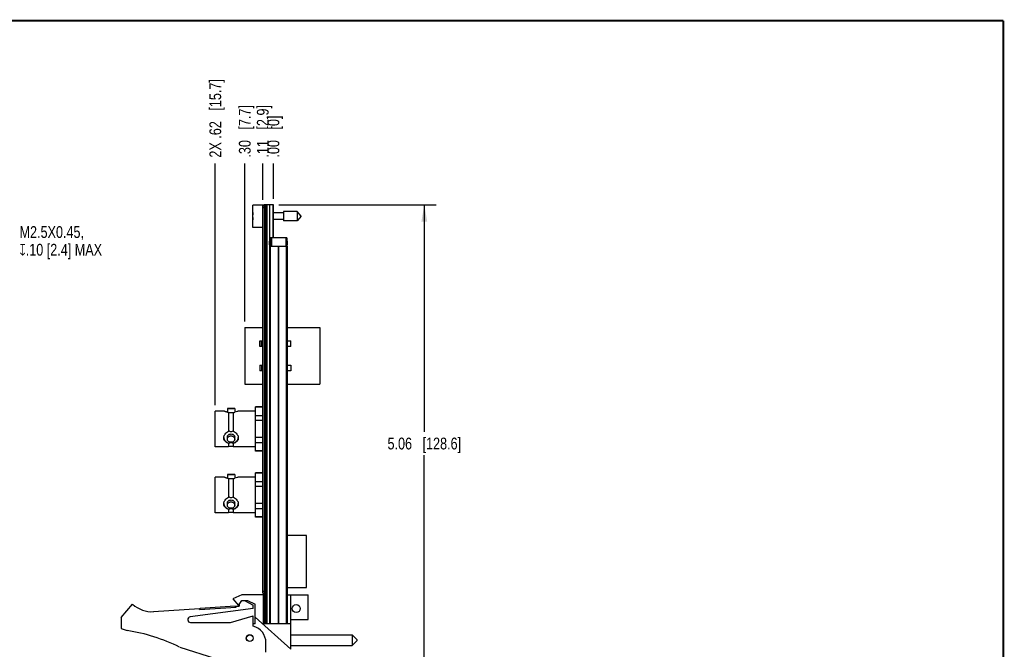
# Model space of a CAD drawing. Header units: inches. Extents: x 0.2 to 16.8, y 0.2 to 10.8.
# Tile 13 of 13: x 6.3 to 16.8, y 4.1 to 10.8. Entities that reach past the tile are written whole.
import ezdxf

# ---------------------------------------------------------------- set-up
doc = ezdxf.new("R2010")
doc.units = ezdxf.units.IN
doc.header["$LTSCALE"] = 0.935
doc.header["$MEASUREMENT"] = 0
doc.layers.get('0').update_dxf_attribs({"linetype": 'CONTINUOUS'})
for name, color, linetype in [('02___PRT_ALL_AXES', 7, 'CONTINUOUS'), ('DETAIL', 7, 'CONTINUOUS'), ('DIMENSIONS', 7, 'CONTINUOUS')]:
    doc.layers.add(name, color=color, linetype=linetype)
doc.styles.get("Standard").update_dxf_attribs({"font": 'txt', "width": 0.8})
doc.dimstyles.new('DIMSTYLE_1', dxfattribs={"dimtxt": 0.125, "dimasz": 0.18, "dimexe": 0.125, "dimexo": 0.0625, "dimgap": 0.09, "dimtad": 0, "dimtih": 1, "dimtoh": 1, "dimzin": 4, "dimdsep": 46, "dimtxsty": 'STANDARD', "dimblk": '_FILLED', "dimblk1": '_FILLED', "dimblk2": '_FILLED', "dimcen": 0.09, "dimadec": 0, "dimazin": 0, "dimtp": 0.001, "dimtm": 0.001, "dimtfac": 1, "dimtofl": 0, "dimtmove": 0, "dimatfit": 3, "dimldrblk": '_FILLED', "dimfxl": 1, "dimtolj": 1, "dimtzin": 4, "dimarcsym": 0})
doc.dimstyles.new('DIMSTYLE_2', dxfattribs={"dimtxt": 0.125, "dimasz": 0.18, "dimexe": 0.125, "dimexo": 0.0625, "dimgap": 0.09, "dimtad": 0, "dimtih": 1, "dimtoh": 1, "dimzin": 4, "dimdsep": 46, "dimtxsty": 'STANDARD', "dimblk": '_FILLED', "dimblk1": '_FILLED', "dimblk2": '_FILLED', "dimcen": 0.09, "dimadec": 0, "dimazin": 0, "dimtfac": 1, "dimtofl": 0, "dimtmove": 0, "dimatfit": 3, "dimldrblk": '_FILLED', "dimfxl": 1, "dimtolj": 1, "dimtzin": 4, "dimarcsym": 0})
doc.dimstyles.new('DIMSTYLE_3', dxfattribs={"dimtxt": 0.125, "dimasz": 0.18, "dimexe": 0.125, "dimexo": 0.0625, "dimgap": 0.0625, "dimtad": 0, "dimtih": 1, "dimtoh": 1, "dimzin": 4, "dimdsep": 46, "dimtxsty": 'STANDARD', "dimblk": '_FILLED', "dimblk1": '_FILLED', "dimblk2": '_FILLED', "dimcen": 0.09, "dimadec": 0, "dimazin": 0, "dimtp": 0.001, "dimtm": 0.001, "dimtfac": 1, "dimtofl": 0, "dimtmove": 0, "dimatfit": 3, "dimldrblk": '_FILLED', "dimfxl": 1, "dimtolj": 1, "dimtzin": 4, "dimarcsym": 0})

# ---------------------------------------------------------------- blocks, each defined once
blk = doc.blocks.new('*D0')
at = {"layer": 'DIMENSIONS', "color": 2, "linetype": 'CONTINUOUS'}
blk.add_line((8.89, 8.858), (8.89, 9.244), dxfattribs=at)
at = {"layer": 'DIMENSIONS', "color": 2, "linetype": 'CONTINUOUS', "insert": (8.827, 9.306), "char_height": 0.125, "width": 0.925, "attachment_point": 1, "rotation": 90, "line_spacing_factor": 0.9}
blk.add_mtext('.11{\\Ftxt.shx;\\W1.000000;\\H0.125000; }[2.9]', dxfattribs=at)
blk = doc.blocks.new('_FILLED')
at = {"color": 0, "linetype": 'BYBLOCK'}
blk.add_solid([(0, 0), (-1, 0.174), (-1, -0.174)], dxfattribs=at)
blk = doc.blocks.new('*D1')
at = {"layer": 'DIMENSIONS', "color": 2, "linetype": 'CONTINUOUS'}
blk.add_line((9.003, 8.869), (9.003, 9.244), dxfattribs=at)
at = {"layer": 'DIMENSIONS', "color": 2, "linetype": 'CONTINUOUS', "insert": (8.94, 9.306), "char_height": 0.125, "width": 0.725, "attachment_point": 1, "rotation": 90, "line_spacing_factor": 0.9}
blk.add_mtext('.00{\\Ftxt.shx;\\W1.000000;\\H0.125000; }[0]', dxfattribs=at)
blk = doc.blocks.new('*D2')
at = {"layer": 'DIMENSIONS', "color": 2, "linetype": 'CONTINUOUS'}
blk.add_line((8.698, 7.567), (8.698, 9.244), dxfattribs=at)
at = {"layer": 'DIMENSIONS', "color": 2, "linetype": 'CONTINUOUS', "insert": (8.636, 9.306), "char_height": 0.125, "width": 0.925, "attachment_point": 1, "rotation": 90, "line_spacing_factor": 0.9}
blk.add_mtext('.30{\\Ftxt.shx;\\W1.000000;\\H0.125000; }[7.7]', dxfattribs=at)
blk = doc.blocks.new('*D3')
at = {"layer": 'DIMENSIONS', "color": 2, "linetype": 'CONTINUOUS'}
blk.add_line((8.386, 6.68), (8.386, 9.244), dxfattribs=at)
at = {"layer": 'DIMENSIONS', "color": 2, "linetype": 'CONTINUOUS', "insert": (8.323, 9.306), "char_height": 0.125, "width": 1.325, "attachment_point": 1, "rotation": 90, "line_spacing_factor": 0.9}
blk.add_mtext('2X .62{\\Ftxt.shx;\\W1.000000;\\H0.125000; }[15.7]', dxfattribs=at)
blk = doc.blocks.new('*D4')
at = {"layer": 'DIMENSIONS', "color": 2, "linetype": 'CONTINUOUS'}
for p, q in [((9.06, 8.806), (10.729, 8.806)), ((10.604, 8.806), (10.604, 6.399)), ((10.604, 3.741), (10.604, 6.149)), ((9.063, 3.741), (10.729, 3.741))]:
    blk.add_line(p, q, dxfattribs=at)
at = {"layer": 'DIMENSIONS', "color": 2, "linetype": 'CONTINUOUS', "xscale": 0.18, "yscale": 0.18, "zscale": 0.18}
for p, rotation in [((10.604, 8.806), 90), ((10.604, 3.741), 270)]:
    blk.add_blockref('_FILLED', p, dxfattribs=dict(at, rotation=rotation))
at = {"layer": 'DIMENSIONS', "color": 2, "linetype": 'CONTINUOUS', "insert": (10.604, 6.336), "char_height": 0.125, "width": 1.225, "attachment_point": 2, "line_spacing_factor": 0.9}
blk.add_mtext('5.06{\\Ftxt.shx;\\W1.000000;\\H0.125000; }[128.6]', dxfattribs=at)

msp = doc.modelspace()

# ---------------------------------------------------------------- linework, layer by layer
at = {"color": 7, "linetype": 'CONTINUOUS'}
for p, q in [((8.785, 8.566), (8.785, 8.803)), ((8.905, 8.803), (8.785, 8.803)), ((8.89, 4.686), (8.89, 8.796)), ((8.89, 8.796), (8.905, 8.796)), ((8.905, 8.806), (8.905, 4.363)), ((9.003, 8.806), (8.905, 8.806)), ((8.935, 4.363), (8.935, 8.806)), ((8.998, 8.806), (8.998, 8.456)), ((9.003, 8.456), (9.003, 8.806)), ((8.785, 8.698), (8.783, 8.698)), ((9.108, 8.719), (9.003, 8.719)), ((9.108, 8.733), (9.108, 8.635)), ((9.256, 8.733), (9.108, 8.733)), ((9.256, 8.733), (9.256, 8.635)), ((9.298, 8.684), (9.256, 8.733)), ((9.298, 8.684), (9.256, 8.635)), ((8.783, 8.67), (8.785, 8.67)), ((9.108, 8.649), (9.003, 8.649)), ((9.256, 8.635), (9.108, 8.635)), ((8.89, 8.566), (8.785, 8.566)), ((8.961, 8.421), (8.96, 8.42)), ((8.96, 8.381), (8.96, 8.42)), ((8.961, 8.38), (8.96, 8.381)), ((8.961, 8.421), (8.961, 8.38)), ((8.964, 4.366), (8.964, 8.366)), ((8.964, 8.366), (9.152, 8.366)), ((8.971, 8.456), (8.971, 8.366)), ((9.145, 8.456), (8.971, 8.456)), ((9.145, 8.456), (9.145, 8.366)), ((9.147, 8.38), (9.147, 8.421)), ((9.148, 8.42), (9.147, 8.421)), ((9.148, 8.381), (9.147, 8.38)), ((9.148, 8.42), (9.148, 8.381)), ((9.152, 4.366), (9.152, 8.366)), ((8.698, 7.504), (8.698, 6.904)), ((8.698, 7.504), (8.89, 7.504)), ((9.152, 7.504), (9.495, 7.504)), ((9.495, 7.504), (9.495, 6.904)), ((8.86, 7.304), (8.86, 7.363)), ((8.86, 7.363), (8.89, 7.363)), ((9.152, 7.363), (9.188, 7.363)), ((9.188, 7.304), (9.188, 7.363)), ((8.89, 7.304), (8.86, 7.304)), ((9.188, 7.304), (9.152, 7.304)), ((8.86, 7.104), (8.86, 7.045)), ((8.86, 7.104), (8.89, 7.104)), ((8.89, 7.045), (8.86, 7.045)), ((9.152, 7.104), (9.188, 7.104)), ((9.188, 7.045), (9.152, 7.045)), ((9.188, 7.104), (9.188, 7.045)), ((8.698, 6.904), (8.89, 6.904)), ((9.152, 6.904), (9.495, 6.904)), ((8.386, 6.238), (8.386, 6.618)), ((8.475, 6.618), (8.386, 6.618)), ((8.514, 6.645), (8.514, 6.606)), ((8.592, 6.645), (8.514, 6.645)), ((8.525, 6.604), (8.525, 6.403)), ((8.53, 6.601), (8.575, 6.601)), ((8.58, 6.403), (8.58, 6.604)), ((8.592, 6.645), (8.592, 6.606)), ((8.63, 6.618), (8.627, 6.617)), ((8.811, 6.618), (8.63, 6.618)), ((8.811, 6.193), (8.811, 6.663)), ((8.89, 6.663), (8.811, 6.663)), ((8.811, 6.661), (8.89, 6.661)), ((8.89, 6.569), (8.811, 6.569)), ((8.811, 6.52), (8.89, 6.52)), ((8.514, 6.319), (8.514, 6.341)), ((8.525, 6.277), (8.525, 6.238)), ((8.58, 6.238), (8.58, 6.277)), ((8.592, 6.319), (8.592, 6.341)), ((8.89, 6.336), (8.811, 6.336)), ((8.811, 6.286), (8.89, 6.286)), ((8.525, 6.238), (8.386, 6.238)), ((8.811, 6.238), (8.58, 6.238)), ((8.89, 6.195), (8.811, 6.195)), ((8.89, 6.193), (8.811, 6.193)), ((8.89, 5.963), (8.811, 5.963)), ((8.811, 5.493), (8.811, 5.963)), ((8.811, 5.961), (8.89, 5.961)), ((8.386, 5.538), (8.386, 5.918)), ((8.475, 5.918), (8.386, 5.918)), ((8.592, 5.945), (8.514, 5.945)), ((8.514, 5.945), (8.514, 5.906)), ((8.525, 5.904), (8.525, 5.703)), ((8.53, 5.901), (8.575, 5.901)), ((8.58, 5.703), (8.58, 5.904)), ((8.592, 5.945), (8.592, 5.906)), ((8.63, 5.918), (8.627, 5.917)), ((8.811, 5.918), (8.63, 5.918)), ((8.89, 5.869), (8.811, 5.869)), ((8.811, 5.82), (8.89, 5.82)), ((8.514, 5.619), (8.514, 5.641)), ((8.525, 5.577), (8.525, 5.538)), ((8.58, 5.538), (8.58, 5.577)), ((8.592, 5.619), (8.592, 5.641)), ((8.89, 5.636), (8.811, 5.636)), ((8.811, 5.586), (8.89, 5.586)), ((8.525, 5.538), (8.386, 5.538)), ((8.811, 5.538), (8.58, 5.538)), ((8.89, 5.495), (8.811, 5.495)), ((8.89, 5.493), (8.811, 5.493)), ((9.355, 5.298), (9.152, 5.298)), ((9.355, 4.747), (9.355, 5.298)), ((9.152, 4.747), (9.355, 4.747)), ((8.668, 4.67), (8.573, 4.627)), ((8.573, 4.627), (8.633, 4.557)), ((8.633, 4.557), (8.666, 4.607)), ((8.666, 4.607), (8.726, 4.607)), ((8.898, 4.67), (8.668, 4.67)), ((8.694, 4.607), (8.788, 4.56)), ((8.726, 4.607), (8.808, 4.57)), ((8.89, 4.686), (8.905, 4.686)), ((8.898, 4.36), (8.898, 4.67)), ((9.152, 4.67), (9.373, 4.67)), ((9.189, 4.091), (9.189, 4.67)), ((9.373, 4.407), (9.373, 4.67)), ((7.388, 4.43), (7.508, 4.57)), ((7.731, 4.491), (8.217, 4.523)), ((8.788, 4.525), (8.119, 4.435)), ((8.217, 4.513), (8.606, 4.538)), ((8.217, 4.513), (8.217, 4.523)), ((8.224, 4.528), (8.598, 4.553)), ((8.225, 4.513), (8.224, 4.528)), ((8.599, 4.538), (8.598, 4.553)), ((8.606, 4.548), (8.638, 4.55)), ((8.606, 4.538), (8.606, 4.548)), ((8.638, 4.565), (8.638, 4.55)), ((8.788, 4.525), (8.788, 4.56)), ((8.808, 4.36), (8.808, 4.57)), ((7.388, 4.43), (7.388, 4.31)), ((8.548, 4.375), (8.788, 4.445)), ((8.788, 4.335), (8.788, 4.445)), ((9.189, 4.091), (8.808, 4.432)), ((9.189, 4.407), (9.373, 4.407)), ((7.388, 4.31), (7.45, 4.291)), ((8.123, 4.375), (8.548, 4.375)), ((8.808, 4.36), (8.788, 4.36)), ((9.189, 4.36), (8.898, 4.36)), ((8.905, 4.363), (9.145, 4.363)), ((8.964, 4.366), (9.152, 4.366)), ((8.971, 4.366), (8.971, 4.363)), ((9.003, 4.363), (9.003, 4.36)), ((9.145, 4.366), (9.145, 4.363)), ((9.189, 4.245), (9.839, 4.245)), ((9.889, 4.195), (9.839, 4.245)), ((9.839, 4.245), (9.839, 4.13)), ((9.889, 4.195), (9.889, 4.18)), ((8.008, 4.115), (8.388, 3.995)), ((8.923, 4.06), (8.923, 4.161)), ((9.189, 4.13), (9.839, 4.13)), ((9.889, 4.18), (9.839, 4.13))]:
    msp.add_line(p, q, dxfattribs=at)
at = {"color": 9, "linetype": 'CONTINUOUS'}
for p, q in [((8.917, 8.806), (8.917, 4.363)), ((8.923, 8.806), (8.923, 4.363)), ((8.964, 8.421), (8.964, 8.806)), ((8.89, 8.776), (8.905, 8.776)), ((9.003, 8.472), (8.998, 8.472)), ((8.964, 8.366), (8.964, 8.38)), ((8.973, 4.366), (8.973, 8.366)), ((8.981, 8.456), (8.981, 8.366)), ((9.055, 4.366), (9.055, 8.366)), ((9.061, 4.366), (9.061, 8.366)), ((9.135, 8.456), (9.135, 8.366)), ((9.143, 4.366), (9.143, 8.366)), ((8.863, 7.304), (8.863, 7.363)), ((8.876, 7.363), (8.876, 7.304)), ((8.863, 7.045), (8.863, 7.104)), ((8.876, 7.104), (8.876, 7.045)), ((8.89, 4.706), (8.905, 4.706)), ((8.964, 4.363), (8.964, 4.366)), ((8.981, 4.366), (8.981, 4.363)), ((9.135, 4.366), (9.135, 4.363))]:
    msp.add_line(p, q, dxfattribs=at)
at = {"color": 7, "linetype": 'CONTINUOUS', "const_width": 0.02}
for points in [[(16.75, 10.759), (0.25, 10.759)], [(16.75, 0.259), (16.75, 10.759)]]:
    msp.add_lwpolyline(points, dxfattribs=at)
at = {"color": 7, "linetype": 'CONTINUOUS'}
for centre, radius in [((9.244, 4.523), 0.0425), ((8.751, 4.21), 0.0365), ((8.751, 4.21), 0.035)]:
    msp.add_circle(centre, radius, dxfattribs=at)
for centre, radius, start, end in [((9.095, 8.684), 0.313, 172.9432, 177.4743), ((9.095, 8.684), 0.313, 182.5257, 187.0613), ((8.555, 6.794), 0.192, 257.5761, 261.1225), ((8.558, 6.661), 0.0657, 240.4919, 245.5368), ((8.547, 6.662), 0.0666, 294.4976, 299.4737), ((8.55, 6.796), 0.195, 278.9015, 282.3988), ((8.558, 6.349), 0.0627, 116.0122, 121.3842), ((8.548, 6.35), 0.0617, 58.5739, 64.0298), ((8.533, 6.341), 0.0582, 183.9672, 186.541), ((8.534, 6.341), 0.0584, 186.5419, 188.2327), ((8.544, 6.69), 0.413, 267.4526, 268.1682), ((8.562, 6.679), 0.402, 271.8223, 272.5568), ((8.572, 6.341), 0.0582, 353.5248, 356.0317), ((8.572, 6.341), 0.0584, 351.7671, 353.5238), ((8.553, 6.165), 0.0775, 69.3065, 110.6935), ((8.555, 6.094), 0.192, 257.5761, 261.1225), ((8.558, 5.961), 0.0657, 240.4919, 245.5368), ((8.547, 5.962), 0.0666, 294.4976, 299.4737), ((8.55, 6.096), 0.195, 278.9015, 282.3988), ((8.558, 5.649), 0.0627, 116.0122, 121.3842), ((8.548, 5.65), 0.0617, 58.5739, 64.0298), ((8.533, 5.641), 0.0582, 183.9672, 186.541), ((8.534, 5.641), 0.0584, 186.5419, 188.2327), ((8.544, 5.99), 0.413, 267.4526, 268.1682), ((8.553, 5.465), 0.0775, 69.3065, 110.6935), ((8.562, 5.979), 0.402, 271.8223, 272.5568), ((8.572, 5.641), 0.0582, 353.5248, 356.0317), ((8.572, 5.641), 0.0584, 351.7671, 353.5238), ((7.712, 4.79), 0.3, 227.1666, 273.7467), ((8.123, 4.405), 0.03, 97.6845, 270), ((7.126, 2.291), 2.026, 64.2145, 80.8167), ((8.743, 4.161), 0.18, 0, 75.5225)]:
    msp.add_arc(centre, radius, start, end, dxfattribs=at)
for points, knots in [([(8.514, 6.606), (8.511, 6.606), (8.506, 6.608), (8.498, 6.61), (8.492, 6.612), (8.488, 6.613), (8.486, 6.614), (8.483, 6.615), (8.481, 6.616), (8.479, 6.616), (8.478, 6.617), (8.477, 6.617), (8.476, 6.617), (8.476, 6.618), (8.476, 6.618), (8.475, 6.618), (8.475, 6.618), (8.475, 6.618), (8.475, 6.618), (8.475, 6.618)], [0, 0, 0, 0, 0.21197, 0.405164, 0.576582, 0.653129, 0.723036, 0.785905, 0.841345, 0.888998, 0.928517, 0.959585, 0.971879, 0.981978, 0.989858, 0.995492, 0.997464, 0.998873, 1, 1, 1, 1]), ([(8.553, 6.641), (8.55, 6.641), (8.545, 6.641), (8.538, 6.642), (8.532, 6.642), (8.528, 6.643), (8.525, 6.643), (8.523, 6.643), (8.52, 6.644), (8.518, 6.644), (8.517, 6.644), (8.516, 6.645), (8.515, 6.645), (8.515, 6.645), (8.514, 6.645), (8.514, 6.645), (8.514, 6.645), (8.514, 6.645), (8.514, 6.645), (8.514, 6.645), (8.514, 6.645), (8.514, 6.645)], [0, 0, 0, 0, 0.194408, 0.381393, 0.553785, 0.632498, 0.705197, 0.771209, 0.829881, 0.880641, 0.92295, 0.940792, 0.956363, 0.969617, 0.98051, 0.989012, 0.995105, 0.997243, 0.998773, 0.999693, 1, 1, 1, 1]), ([(8.592, 6.645), (8.591, 6.645), (8.59, 6.645), (8.588, 6.644), (8.585, 6.644), (8.58, 6.643), (8.574, 6.642), (8.565, 6.642), (8.558, 6.641), (8.553, 6.641)], [0, 0, 0, 0, 0.01949, 0.077051, 0.170124, 0.294812, 0.446231, 0.618637, 1, 1, 1, 1]), ([(8.627, 6.617), (8.626, 6.616), (8.614, 6.612), (8.602, 6.608), (8.592, 6.606)], [0, 0, 0, 0, 0.155465, 1, 1, 1, 1]), ([(8.475, 6.333), (8.475, 6.336), (8.476, 6.344), (8.479, 6.354), (8.483, 6.364), (8.491, 6.377), (8.504, 6.392), (8.518, 6.4), (8.525, 6.403)], [0, 0, 0, 0, 0.115269, 0.234671, 0.357718, 0.483626, 0.740214, 1, 1, 1, 1]), ([(8.514, 6.341), (8.514, 6.344), (8.514, 6.348), (8.516, 6.354), (8.52, 6.36), (8.525, 6.366), (8.531, 6.37), (8.54, 6.374), (8.548, 6.375), (8.553, 6.375)], [0, 0, 0, 0, 0.116167, 0.233793, 0.353993, 0.477517, 0.604534, 0.734683, 1, 1, 1, 1]), ([(8.553, 6.398), (8.549, 6.398), (8.541, 6.4), (8.534, 6.404), (8.53, 6.406)], [0, 0, 0, 0, 0.506342, 1, 1, 1, 1]), ([(8.575, 6.406), (8.572, 6.404), (8.565, 6.4), (8.557, 6.398), (8.553, 6.398)], [0, 0, 0, 0, 0.493665, 1, 1, 1, 1]), ([(8.553, 6.375), (8.558, 6.375), (8.565, 6.374), (8.574, 6.37), (8.58, 6.366), (8.585, 6.36), (8.589, 6.354), (8.591, 6.348), (8.592, 6.344), (8.592, 6.341)], [0, 0, 0, 0, 0.265317, 0.395466, 0.522483, 0.646007, 0.766207, 0.883833, 1, 1, 1, 1]), ([(8.58, 6.403), (8.587, 6.4), (8.601, 6.392), (8.614, 6.377), (8.622, 6.364), (8.627, 6.354), (8.63, 6.344), (8.63, 6.336), (8.63, 6.333)], [0, 0, 0, 0, 0.259785, 0.516373, 0.642282, 0.765329, 0.884731, 1, 1, 1, 1]), ([(8.525, 6.277), (8.522, 6.278), (8.515, 6.28), (8.505, 6.285), (8.496, 6.29), (8.489, 6.297), (8.483, 6.305), (8.478, 6.313), (8.476, 6.323), (8.475, 6.33), (8.475, 6.333)], [0, 0, 0, 0, 0.136979, 0.268351, 0.394331, 0.516113, 0.635456, 0.754525, 0.875471, 1, 1, 1, 1]), ([(8.476, 6.333), (8.476, 6.33), (8.478, 6.323), (8.482, 6.314), (8.487, 6.306), (8.496, 6.295), (8.51, 6.284), (8.523, 6.279), (8.53, 6.277)], [0, 0, 0, 0, 0.117817, 0.237055, 0.358302, 0.481961, 0.736387, 1, 1, 1, 1]), ([(8.514, 6.319), (8.514, 6.322), (8.514, 6.326), (8.517, 6.335), (8.525, 6.345), (8.535, 6.352), (8.545, 6.354), (8.55, 6.355), (8.553, 6.355)], [0, 0, 0, 0, 0.115442, 0.234125, 0.480468, 0.737169, 0.8683, 1, 1, 1, 1]), ([(8.553, 6.287), (8.548, 6.287), (8.538, 6.289), (8.527, 6.294), (8.52, 6.301), (8.516, 6.307), (8.514, 6.313), (8.514, 6.317), (8.514, 6.319)], [0, 0, 0, 0, 0.270286, 0.525792, 0.647293, 0.765551, 0.882434, 1, 1, 1, 1]), ([(8.53, 6.277), (8.534, 6.279), (8.541, 6.283), (8.549, 6.285), (8.553, 6.285)], [0, 0, 0, 0, 0.493665, 1, 1, 1, 1]), ([(8.553, 6.355), (8.555, 6.355), (8.56, 6.354), (8.57, 6.352), (8.581, 6.345), (8.588, 6.335), (8.591, 6.326), (8.592, 6.322), (8.592, 6.319)], [0, 0, 0, 0, 0.1317, 0.262827, 0.519524, 0.76587, 0.884556, 1, 1, 1, 1]), ([(8.592, 6.319), (8.592, 6.317), (8.591, 6.313), (8.589, 6.307), (8.585, 6.301), (8.579, 6.294), (8.568, 6.289), (8.558, 6.287), (8.553, 6.287)], [0, 0, 0, 0, 0.117564, 0.234445, 0.352701, 0.474202, 0.729711, 1, 1, 1, 1]), ([(8.553, 6.285), (8.557, 6.285), (8.565, 6.283), (8.572, 6.279), (8.575, 6.277)], [0, 0, 0, 0, 0.506342, 1, 1, 1, 1]), ([(8.575, 6.277), (8.582, 6.279), (8.595, 6.284), (8.61, 6.295), (8.619, 6.306), (8.624, 6.314), (8.628, 6.323), (8.629, 6.33), (8.63, 6.333)], [0, 0, 0, 0, 0.263612, 0.518038, 0.641697, 0.762945, 0.882183, 1, 1, 1, 1]), ([(8.63, 6.333), (8.63, 6.33), (8.63, 6.323), (8.627, 6.313), (8.623, 6.305), (8.616, 6.297), (8.609, 6.29), (8.6, 6.285), (8.591, 6.28), (8.584, 6.278), (8.58, 6.277)], [0, 0, 0, 0, 0.12453, 0.245475, 0.364544, 0.483886, 0.605668, 0.731648, 0.86302, 1, 1, 1, 1]), ([(8.514, 5.906), (8.511, 5.906), (8.506, 5.908), (8.498, 5.91), (8.492, 5.912), (8.488, 5.913), (8.486, 5.914), (8.483, 5.915), (8.481, 5.916), (8.479, 5.916), (8.478, 5.917), (8.477, 5.917), (8.476, 5.917), (8.476, 5.918), (8.476, 5.918), (8.475, 5.918), (8.475, 5.918), (8.475, 5.918), (8.475, 5.918), (8.475, 5.918)], [0, 0, 0, 0, 0.21197, 0.405164, 0.576582, 0.653129, 0.723036, 0.785905, 0.841345, 0.888998, 0.928517, 0.959585, 0.971879, 0.981978, 0.989858, 0.995492, 0.997464, 0.998873, 1, 1, 1, 1]), ([(8.553, 5.941), (8.55, 5.941), (8.545, 5.941), (8.538, 5.942), (8.532, 5.942), (8.528, 5.943), (8.525, 5.943), (8.523, 5.943), (8.52, 5.944), (8.518, 5.944), (8.517, 5.944), (8.516, 5.945), (8.515, 5.945), (8.515, 5.945), (8.514, 5.945), (8.514, 5.945), (8.514, 5.945), (8.514, 5.945), (8.514, 5.945), (8.514, 5.945), (8.514, 5.945), (8.514, 5.945)], [0, 0, 0, 0, 0.194408, 0.381393, 0.553785, 0.632498, 0.705197, 0.771209, 0.829881, 0.880641, 0.92295, 0.940792, 0.956363, 0.969617, 0.98051, 0.989012, 0.995105, 0.997243, 0.998773, 0.999693, 1, 1, 1, 1]), ([(8.592, 5.945), (8.591, 5.945), (8.59, 5.945), (8.588, 5.944), (8.585, 5.944), (8.58, 5.943), (8.574, 5.942), (8.565, 5.942), (8.558, 5.941), (8.553, 5.941)], [0, 0, 0, 0, 0.01949, 0.077051, 0.170124, 0.294812, 0.446231, 0.618637, 1, 1, 1, 1]), ([(8.627, 5.917), (8.626, 5.916), (8.614, 5.912), (8.602, 5.908), (8.592, 5.906)], [0, 0, 0, 0, 0.155465, 1, 1, 1, 1]), ([(8.475, 5.633), (8.475, 5.636), (8.476, 5.644), (8.479, 5.654), (8.483, 5.664), (8.491, 5.677), (8.504, 5.692), (8.518, 5.7), (8.525, 5.703)], [0, 0, 0, 0, 0.115269, 0.234671, 0.357718, 0.483626, 0.740214, 1, 1, 1, 1]), ([(8.514, 5.641), (8.514, 5.644), (8.514, 5.648), (8.516, 5.654), (8.52, 5.66), (8.525, 5.666), (8.531, 5.67), (8.54, 5.674), (8.548, 5.675), (8.553, 5.675)], [0, 0, 0, 0, 0.116167, 0.233793, 0.353993, 0.477517, 0.604534, 0.734683, 1, 1, 1, 1]), ([(8.514, 5.619), (8.514, 5.622), (8.514, 5.626), (8.517, 5.635), (8.525, 5.645), (8.535, 5.652), (8.545, 5.654), (8.55, 5.655), (8.553, 5.655)], [0, 0, 0, 0, 0.115442, 0.234125, 0.480468, 0.737169, 0.8683, 1, 1, 1, 1]), ([(8.553, 5.698), (8.549, 5.698), (8.541, 5.7), (8.534, 5.704), (8.53, 5.706)], [0, 0, 0, 0, 0.506342, 1, 1, 1, 1]), ([(8.575, 5.706), (8.572, 5.704), (8.565, 5.7), (8.557, 5.698), (8.553, 5.698)], [0, 0, 0, 0, 0.493665, 1, 1, 1, 1]), ([(8.553, 5.675), (8.558, 5.675), (8.565, 5.674), (8.574, 5.67), (8.58, 5.666), (8.585, 5.66), (8.589, 5.654), (8.591, 5.648), (8.592, 5.644), (8.592, 5.641)], [0, 0, 0, 0, 0.265317, 0.395466, 0.522483, 0.646007, 0.766207, 0.883833, 1, 1, 1, 1]), ([(8.553, 5.655), (8.555, 5.655), (8.56, 5.654), (8.57, 5.652), (8.581, 5.645), (8.588, 5.635), (8.591, 5.626), (8.592, 5.622), (8.592, 5.619)], [0, 0, 0, 0, 0.1317, 0.262827, 0.519524, 0.76587, 0.884556, 1, 1, 1, 1]), ([(8.58, 5.703), (8.587, 5.7), (8.601, 5.692), (8.614, 5.677), (8.622, 5.664), (8.627, 5.654), (8.63, 5.644), (8.63, 5.636), (8.63, 5.633)], [0, 0, 0, 0, 0.259785, 0.516373, 0.642282, 0.765329, 0.884731, 1, 1, 1, 1]), ([(8.525, 5.577), (8.522, 5.578), (8.515, 5.58), (8.505, 5.585), (8.496, 5.59), (8.489, 5.597), (8.483, 5.605), (8.478, 5.613), (8.476, 5.623), (8.475, 5.63), (8.475, 5.633)], [0, 0, 0, 0, 0.136979, 0.268351, 0.394331, 0.516113, 0.635456, 0.754525, 0.875471, 1, 1, 1, 1]), ([(8.476, 5.633), (8.476, 5.63), (8.478, 5.623), (8.482, 5.614), (8.487, 5.606), (8.496, 5.595), (8.51, 5.584), (8.523, 5.579), (8.53, 5.577)], [0, 0, 0, 0, 0.117817, 0.237055, 0.358302, 0.481961, 0.736387, 1, 1, 1, 1]), ([(8.553, 5.587), (8.548, 5.587), (8.538, 5.589), (8.527, 5.594), (8.52, 5.601), (8.516, 5.607), (8.514, 5.613), (8.514, 5.617), (8.514, 5.619)], [0, 0, 0, 0, 0.270286, 0.525792, 0.647293, 0.765551, 0.882434, 1, 1, 1, 1]), ([(8.53, 5.577), (8.534, 5.579), (8.541, 5.583), (8.549, 5.585), (8.553, 5.585)], [0, 0, 0, 0, 0.493665, 1, 1, 1, 1]), ([(8.592, 5.619), (8.592, 5.617), (8.591, 5.613), (8.589, 5.607), (8.585, 5.601), (8.579, 5.594), (8.568, 5.589), (8.558, 5.587), (8.553, 5.587)], [0, 0, 0, 0, 0.117564, 0.234445, 0.352701, 0.474202, 0.729711, 1, 1, 1, 1]), ([(8.553, 5.585), (8.557, 5.585), (8.565, 5.583), (8.572, 5.579), (8.575, 5.577)], [0, 0, 0, 0, 0.506342, 1, 1, 1, 1]), ([(8.575, 5.577), (8.582, 5.579), (8.595, 5.584), (8.61, 5.595), (8.619, 5.606), (8.624, 5.614), (8.628, 5.623), (8.629, 5.63), (8.63, 5.633)], [0, 0, 0, 0, 0.263612, 0.518038, 0.641697, 0.762945, 0.882183, 1, 1, 1, 1]), ([(8.63, 5.633), (8.63, 5.63), (8.63, 5.623), (8.627, 5.613), (8.623, 5.605), (8.616, 5.597), (8.609, 5.59), (8.6, 5.585), (8.591, 5.58), (8.584, 5.578), (8.58, 5.577)], [0, 0, 0, 0, 0.12453, 0.245475, 0.364544, 0.483886, 0.605668, 0.731648, 0.86302, 1, 1, 1, 1])]:
    msp.add_open_spline(points, degree=3, knots=knots, dxfattribs=at)
at = {"layer": '02___PRT_ALL_AXES', "color": 7, "linetype": 'CONTINUOUS'}
for p, q in [((8.961, 8.421), (8.971, 8.421)), ((8.961, 8.38), (8.971, 8.38)), ((9.145, 8.421), (9.147, 8.421)), ((9.145, 8.38), (9.147, 8.38))]:
    msp.add_line(p, q, dxfattribs=at)

# ---------------------------------------------------------------- texts
at = {"layer": 'DETAIL', "color": 2, "linetype": 'CONTINUOUS', "insert": (6.308, 8.579), "char_height": 0.125, "width": 1.47708, "attachment_point": 1, "line_spacing_factor": 0.9}
msp.add_mtext('M2.5X0.45,\\P\\Fgdt;{\\Fgdt;x}\\Ftxt;.10 [2.4] MAX', dxfattribs=at)

# ---------------------------------------------------------------- dimensions: what is measured, and where the dimension line sits
at = {"layer": 'DIMENSIONS', "color": 2, "linetype": 'CONTINUOUS'}
dim = msp.add_ordinate_dim(feature_location=(8.386, 6.68), offset=(0, 2.563), dtype=1, origin=(9.003, 6.618), text='2X <>', dimstyle='DIMSTYLE_1', override={"dimtad": 1, "dimtih": 0, "dimtoh": 0}, dxfattribs=at)
dim.commit()
dim.dimension.update_dxf_attribs({"geometry": '*D3', "text_midpoint": (8.386, 9.969)})
for feature_location, offset, origin, dimstyle, picture, middle in [((8.6983, 7.5669), (0, 1.6767), (9.0027, 7.5044), 'DIMSTYLE_1', '*D2', (8.6983, 9.7686)), ((8.89, 8.858), (0, 0.385), (9.003, 8.806), 'DIMSTYLE_1', '*D0', (8.89, 9.769)), ((9.002716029, 8.868608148), (0, 0.375000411), (9.002716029, 8.806108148), 'DIMSTYLE_2', '*D1', (9.002716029, 9.668608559))]:
    dim = msp.add_ordinate_dim(feature_location=feature_location, offset=offset, dtype=1, origin=origin, dimstyle=dimstyle, override={"dimtad": 1, "dimtih": 0, "dimtoh": 0}, dxfattribs=at)
    dim.commit()
    dim.dimension.update_dxf_attribs({"geometry": picture, "text_midpoint": middle})
dim = msp.add_linear_dim(base=(10.6043, 3.7412), p1=(8.9977, 8.8061), p2=(9.0007, 3.7412), angle=270, dimstyle='DIMSTYLE_3', dxfattribs=at)
dim.commit()
dim.dimension.update_dxf_attribs({"geometry": '*D4', "text_midpoint": (10.6043, 6.2737), "dimtype": 160})

doc.saveas('drawing.dxf')
